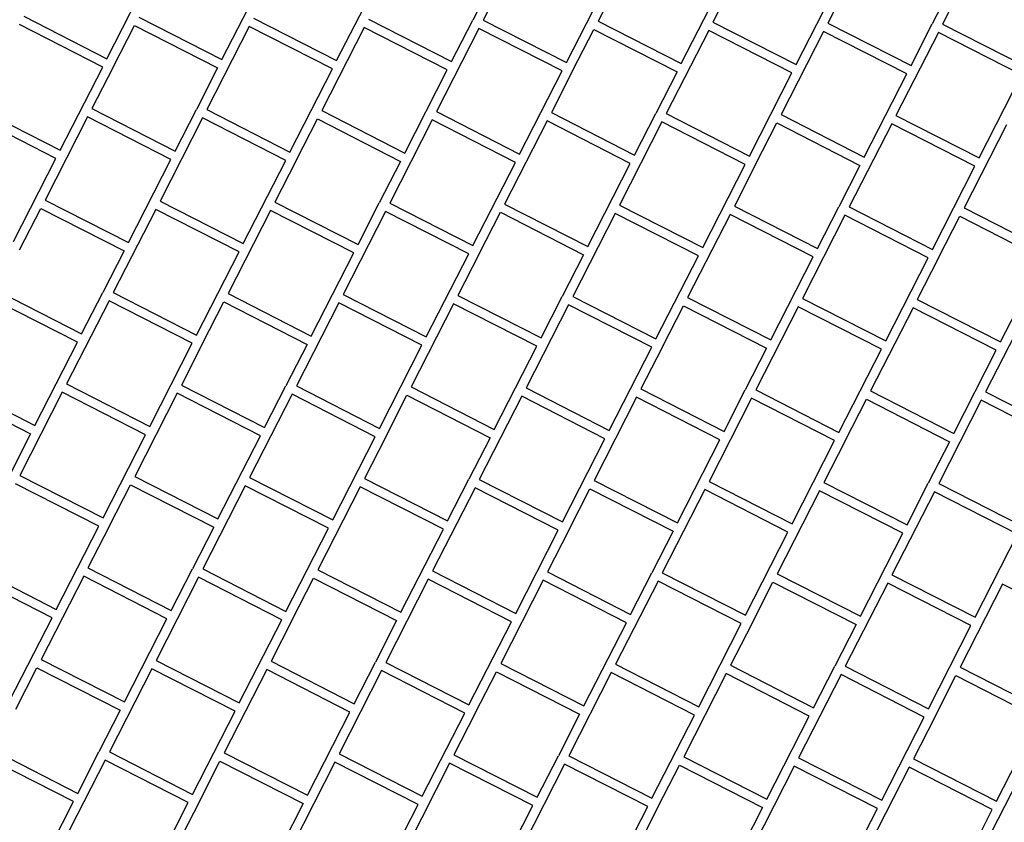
# Model space of a CAD drawing. Header units: millimetres. Extents: x 91549 to 157794, y 81579 to 142563.
# Tile 98 of 112: x 131218 to 132283, y 121624 to 122492. Entities that reach past the tile are written whole.
import ezdxf

# ---------------------------------------------------------------- set-up
doc = ezdxf.new("R2010")
doc.units = ezdxf.units.MM
doc.header["$LTSCALE"] = 0.5
doc.header["$MEASUREMENT"] = 0
doc.linetypes.add('PLINE', pattern=[0])
for name, color, linetype in [('244- Vinduer_ dører_ foldevegger(Nye konstruksjoner)', 7, 'Continuous'), ('761- Veger (kjøreveger_ sykkel- og gangveier mv) (Skravur)(Nye konstruksjoner)', 7, 'Continuous'), ('761- Veger (kjøreveger_ sykkel- og gangveier mv)(Nye konstruksjoner)', 7, 'Continuous'), ('842-M___1_100 Målsetting bygning(Nye konstruksjoner)', 7, 'Continuous'), ('852- Teknisk_symbolsk informasjon_ bygning(Nye konstruksjoner)', 7, 'Continuous')]:
    doc.layers.add(name, color=color, linetype=linetype)
doc.styles.add('GENERATED_STYLE_1', font='arial.ttf')
doc.dimstyles.new('GENERATED_STYLE__5', dxfattribs={"dimtxt": 200, "dimasz": 190, "dimexe": 0.18, "dimexo": 4000, "dimgap": 0, "dimtad": 1, "dimdec": 0, "dimzin": 0, "dimdsep": 46, "dimtxsty": 'GENERATED_STYLE_1', "dimblk": 'ARROWHEAD_6', "dimblk1": 'ARROWHEAD_6', "dimblk2": 'ARROWHEAD_6', "dimcen": 0.09, "dimclrd": 256, "dimclre": 256, "dimclrt": 256, "dimadec": 1, "dimazin": 0, "dimtfac": 1, "dimtdec": 4, "dimtmove": 0, "dimatfit": 3, "dimfxl": 1, "dimtolj": 1, "dimtzin": 0, "dimarcsym": 0})

# ---------------------------------------------------------------- blocks, each defined once
blk = doc.blocks.new('*X32', base_point=(-1071196.2, -15782375.2))
at = {"layer": '761- Veger (kjøreveger_ sykkel- og gangveier mv) (Skravur)(Nye konstruksjoner)', "linetype": 'PLINE'}
for p, q in [((131765.6, 122581.6), (131719.7, 122491.6)), ((131889.9, 122580.5), (131843.9, 122490.6)), ((132014.1, 122579.4), (131968.1, 122489.5)), ((132262.5, 122577.3), (132216.5, 122487.4)), ((131312.8, 122449.9), (131358.8, 122539.9)), ((131437, 122448.9), (131483, 122538.8)), ((131561.2, 122447.8), (131607.2, 122537.8)), ((131731.4, 122536.7), (131708.4, 122491.7)), ((131809.6, 122445.7), (131855.6, 122535.6)), ((131933.9, 122444.6), (131979.8, 122534.6)), ((132058.1, 122443.5), (132104, 122533.5)), ((132115.3, 122533.4), (132092.3, 122488.4)), ((132228.2, 122532.4), (132205.2, 122487.5)), ((131222.9, 122495.9), (131312.8, 122449.9)), ((131347.1, 122494.8), (131437, 122448.9)), ((131471.3, 122493.7), (131561.2, 122447.8)), ((131595.5, 122492.7), (131685.4, 122446.7)), ((131685.4, 122446.7), (131708.4, 122491.7)), ((131719.7, 122491.6), (131809.6, 122445.7)), ((131843.9, 122490.6), (131933.9, 122444.6)), ((131968.1, 122489.5), (132058.1, 122443.5)), ((132092.3, 122488.4), (132182.3, 122442.5)), ((131308.2, 122440.9), (131218.3, 122486.9)), ((131319.5, 122440.8), (131342.5, 122485.8)), ((131342.5, 122485.8), (131432.4, 122439.9)), ((131466.7, 122484.8), (131420.7, 122394.8)), ((131556.6, 122438.8), (131466.7, 122484.8)), ((131590.9, 122483.7), (131545, 122393.7)), ((131680.8, 122437.7), (131590.9, 122483.7)), ((131715.1, 122482.6), (131669.2, 122392.7)), ((131805.1, 122436.7), (131715.1, 122482.6)), ((131816.3, 122436.6), (131839.3, 122481.6)), ((131839.3, 122481.6), (131929.3, 122435.6)), ((131963.5, 122480.5), (131917.6, 122390.5)), ((132053.5, 122434.6), (131963.5, 122480.5)), ((132087.7, 122479.4), (132041.8, 122389.5)), ((132177.7, 122433.5), (132087.7, 122479.4)), ((132211.9, 122478.4), (132166, 122388.4)), ((132182.3, 122442.5), (132205.2, 122487.5)), ((132301.9, 122432.4), (132211.9, 122478.4)), ((132216.5, 122487.4), (132306.5, 122441.4)), ((131262.3, 122351), (131308.2, 122440.9)), ((131319.5, 122440.8), (131296.5, 122395.9)), ((131432.4, 122439.9), (131409.5, 122394.9)), ((131510.7, 122348.9), (131556.6, 122438.8)), ((131634.9, 122347.8), (131680.8, 122437.7)), ((131759.1, 122346.7), (131805.1, 122436.7)), ((131816.3, 122436.6), (131793.4, 122391.6)), ((131929.3, 122435.6), (131906.3, 122390.6)), ((132007.5, 122344.6), (132053.5, 122434.6)), ((132131.7, 122343.5), (132177.7, 122433.5)), ((132255.9, 122342.5), (132301.9, 122432.4)), ((131172.3, 122396.9), (131262.3, 122351)), ((131296.5, 122395.9), (131386.5, 122349.9)), ((131386.5, 122349.9), (131409.5, 122394.9)), ((131420.7, 122394.8), (131510.7, 122348.9)), ((131545, 122393.7), (131634.9, 122347.8)), ((131669.2, 122392.7), (131759.1, 122346.7)), ((131257.7, 122342), (131167.7, 122387.9)), ((131291.9, 122386.9), (131246, 122296.9)), ((131381.9, 122340.9), (131291.9, 122386.9)), ((131416.2, 122385.8), (131370.2, 122295.9)), ((131506.1, 122339.9), (131416.2, 122385.8)), ((131517.4, 122339.8), (131540.4, 122384.7)), ((131540.4, 122384.7), (131630.3, 122338.8)), ((131664.6, 122383.7), (131618.6, 122293.7)), ((131754.5, 122337.7), (131664.6, 122383.7)), ((131788.8, 122382.6), (131742.8, 122292.7)), ((131878.7, 122336.7), (131788.8, 122382.6)), ((131793.4, 122391.6), (131883.3, 122345.7)), ((131913, 122381.6), (131867, 122291.6)), ((131883.3, 122345.7), (131906.3, 122390.6)), ((132002.9, 122335.6), (131913, 122381.6)), ((131917.6, 122390.5), (132007.5, 122344.6)), ((132041.8, 122389.5), (132131.7, 122343.5)), ((132166, 122388.4), (132255.9, 122342.5)), ((132014.2, 122335.5), (132037.2, 122380.5)), ((132037.2, 122380.5), (132127.1, 122334.5)), ((132161.4, 122379.4), (132115.5, 122289.5)), ((132251.4, 122333.5), (132161.4, 122379.4)), ((132285.6, 122378.4), (132239.7, 122288.4)), ((131211.7, 122252.1), (131257.7, 122342)), ((131336, 122251), (131381.9, 122340.9)), ((131460.2, 122249.9), (131506.1, 122339.9)), ((131517.4, 122339.8), (131494.4, 122294.8)), ((131630.3, 122338.8), (131607.3, 122293.8)), ((131708.6, 122247.8), (131754.5, 122337.7)), ((131832.8, 122246.7), (131878.7, 122336.7)), ((131957, 122245.7), (132002.9, 122335.6)), ((132014.2, 122335.5), (131991.3, 122290.5)), ((132127.1, 122334.5), (132104.2, 122289.6)), ((132205.4, 122243.5), (132251.4, 122333.5)), ((131246, 122296.9), (131336, 122251)), ((131218.4, 122243), (131241.4, 122287.9)), ((131241.4, 122287.9), (131331.4, 122242)), ((131365.6, 122286.9), (131319.7, 122196.9)), ((131455.6, 122240.9), (131365.6, 122286.9)), ((131370.2, 122295.9), (131460.2, 122249.9)), ((131489.8, 122285.8), (131443.9, 122195.9)), ((131579.8, 122239.9), (131489.8, 122285.8)), ((131494.4, 122294.8), (131584.4, 122248.9)), ((131584.4, 122248.9), (131607.3, 122293.8)), ((131618.6, 122293.7), (131708.6, 122247.8)), ((131742.8, 122292.7), (131832.8, 122246.7)), ((131867, 122291.6), (131957, 122245.7)), ((131991.3, 122290.5), (132081.2, 122244.6)), ((132081.2, 122244.6), (132104.2, 122289.6)), ((132115.5, 122289.5), (132205.4, 122243.5)), ((132239.7, 122288.4), (132329.6, 122242.5)), ((131614, 122284.7), (131568.1, 122194.8)), ((131704, 122238.8), (131614, 122284.7)), ((131715.3, 122238.7), (131738.2, 122283.7)), ((131738.2, 122283.7), (131828.2, 122237.7)), ((131862.5, 122282.6), (131816.5, 122192.7)), ((131952.4, 122236.7), (131862.5, 122282.6)), ((131986.7, 122281.5), (131940.7, 122191.6)), ((132076.6, 122235.6), (131986.7, 122281.5)), ((132110.9, 122280.5), (132064.9, 122190.5)), ((132200.8, 122234.5), (132110.9, 122280.5)), ((132212.1, 122234.4), (132235.1, 122279.4)), ((132235.1, 122279.4), (132325, 122233.5)), ((131331.4, 122242), (131308.4, 122197)), ((131409.6, 122151), (131455.6, 122240.9)), ((131533.8, 122149.9), (131579.8, 122239.9)), ((131658, 122148.9), (131704, 122238.8)), ((131715.3, 122238.7), (131692.3, 122193.7)), ((131828.2, 122237.7), (131805.2, 122192.8)), ((131906.5, 122146.7), (131952.4, 122236.7)), ((132030.7, 122145.7), (132076.6, 122235.6)), ((132154.9, 122144.6), (132200.8, 122234.5)), ((132212.1, 122234.4), (132189.1, 122189.5)), ((131195.5, 122198), (131285.4, 122152.1)), ((131285.4, 122152.1), (131308.4, 122197)), ((131319.7, 122196.9), (131409.6, 122151)), ((131443.9, 122195.9), (131533.8, 122149.9)), ((131568.1, 122194.8), (131658, 122148.9)), ((131692.3, 122193.7), (131782.3, 122147.8)), ((131782.3, 122147.8), (131805.2, 122192.8)), ((131816.5, 122192.7), (131906.5, 122146.7)), ((131940.7, 122191.6), (132030.7, 122145.7)), ((132064.9, 122190.5), (132154.9, 122144.6)), ((131280.8, 122143.1), (131190.9, 122189)), ((131315.1, 122187.9), (131269.1, 122098)), ((131405, 122142), (131315.1, 122187.9)), ((131416.3, 122141.9), (131439.3, 122186.9)), ((131439.3, 122186.9), (131529.2, 122140.9)), ((131563.5, 122185.8), (131517.6, 122095.9)), ((131653.4, 122139.9), (131563.5, 122185.8)), ((131687.7, 122184.7), (131641.8, 122094.8)), ((131777.7, 122138.8), (131687.7, 122184.7)), ((131811.9, 122183.7), (131766, 122093.7)), ((131901.9, 122137.7), (131811.9, 122183.7)), ((131913.2, 122137.6), (131936.1, 122182.6)), ((131936.1, 122182.6), (132026.1, 122136.7)), ((132060.3, 122181.5), (132014.4, 122091.6)), ((132150.3, 122135.6), (132060.3, 122181.5)), ((132184.5, 122180.5), (132138.6, 122090.5)), ((132274.5, 122134.5), (132184.5, 122180.5)), ((132189.1, 122189.5), (132279.1, 122143.5)), ((132308.8, 122179.4), (132262.8, 122089.5)), ((132279.1, 122143.5), (132302.1, 122188.5)), ((131234.9, 122053.1), (131280.8, 122143.1)), ((131359.1, 122052), (131405, 122142)), ((131416.3, 122141.9), (131393.4, 122096.9)), ((131529.2, 122140.9), (131506.3, 122096)), ((131607.5, 122049.9), (131653.4, 122139.9)), ((131731.7, 122048.8), (131777.7, 122138.8)), ((131855.9, 122047.8), (131901.9, 122137.7)), ((131913.2, 122137.6), (131890.2, 122092.7)), ((132026.1, 122136.7), (132003.1, 122091.7)), ((132104.3, 122045.7), (132150.3, 122135.6)), ((132228.6, 122044.6), (132274.5, 122134.5)), ((131144.9, 122099.1), (131234.9, 122053.1)), ((131269.1, 122098), (131359.1, 122052)), ((131393.4, 122096.9), (131483.3, 122051)), ((131483.3, 122051), (131506.3, 122096)), ((131517.6, 122095.9), (131607.5, 122049.9)), ((131641.8, 122094.8), (131731.7, 122048.8)), ((131140.3, 122090.1), (131230.3, 122044.1)), ((131264.5, 122089), (131218.6, 121999)), ((131354.5, 122043), (131264.5, 122089)), ((131388.8, 122087.9), (131342.8, 121998)), ((131478.7, 122042), (131388.8, 122087.9)), ((131513, 122086.9), (131467, 121996.9)), ((131602.9, 122040.9), (131513, 122086.9)), ((131614.2, 122040.8), (131637.2, 122085.8)), ((131637.2, 122085.8), (131727.1, 122039.9)), ((131761.4, 122084.7), (131715.4, 121994.8)), ((131851.3, 122038.8), (131761.4, 122084.7)), ((131766, 122093.7), (131855.9, 122047.8)), ((131885.6, 122083.7), (131839.7, 121993.7)), ((131975.5, 122037.7), (131885.6, 122083.7)), ((131890.2, 122092.7), (131980.1, 122046.7)), ((131980.1, 122046.7), (132003.1, 122091.7)), ((132014.4, 122091.6), (132104.3, 122045.7)), ((132138.6, 122090.5), (132228.6, 122044.6)), ((132262.8, 122089.5), (132352.8, 122043.5)), ((132009.8, 122082.6), (131963.9, 121992.7)), ((132099.7, 122036.7), (132009.8, 122082.6)), ((132111, 122036.6), (132134, 122081.5)), ((132134, 122081.5), (132224, 122035.6)), ((132258.2, 122080.5), (132212.3, 121990.5)), ((132348.2, 122034.5), (132258.2, 122080.5)), ((131230.3, 122044.1), (131207.3, 121999.1)), ((131308.6, 121953.1), (131354.5, 122043)), ((131432.8, 121952), (131478.7, 122042)), ((131557, 121951), (131602.9, 122040.9)), ((131614.2, 122040.8), (131591.2, 121995.8)), ((131727.1, 122039.9), (131704.2, 121994.9)), ((131805.4, 121948.8), (131851.3, 122038.8)), ((131929.6, 121947.8), (131975.5, 122037.7)), ((132053.8, 121946.7), (132099.7, 122036.7)), ((132111, 122036.6), (132088.1, 121991.6)), ((132224, 122035.6), (132201, 121990.6)), ((131218.6, 121999), (131308.6, 121953.1)), ((131304, 121944.1), (131214, 121990)), ((131315.3, 121944), (131338.2, 121989)), ((131338.2, 121989), (131428.2, 121943)), ((131342.8, 121998), (131432.8, 121952)), ((131462.4, 121987.9), (131416.5, 121898)), ((131552.4, 121942), (131462.4, 121987.9)), ((131467, 121996.9), (131557, 121951)), ((131591.2, 121995.8), (131681.2, 121949.9)), ((131681.2, 121949.9), (131704.2, 121994.9)), ((131715.4, 121994.8), (131805.4, 121948.8)), ((131839.7, 121993.7), (131929.6, 121947.8)), ((131963.9, 121992.7), (132053.8, 121946.7)), ((132088.1, 121991.6), (132178, 121945.6)), ((132178, 121945.6), (132201, 121990.6)), ((132212.3, 121990.5), (132302.2, 121944.6)), ((131586.6, 121986.9), (131540.7, 121896.9)), ((131676.6, 121940.9), (131586.6, 121986.9)), ((131710.8, 121985.8), (131664.9, 121895.8)), ((131800.8, 121939.8), (131710.8, 121985.8)), ((131812.1, 121939.8), (131835.1, 121984.7)), ((131835.1, 121984.7), (131925, 121938.8)), ((131959.3, 121983.7), (131913.3, 121893.7)), ((132049.2, 121937.7), (131959.3, 121983.7)), ((132083.5, 121982.6), (132037.5, 121892.6)), ((132173.4, 121936.7), (132083.5, 121982.6)), ((132207.7, 121981.5), (132161.7, 121891.6)), ((132297.6, 121935.6), (132207.7, 121981.5)), ((131258, 121854.2), (131304, 121944.1)), ((131315.3, 121944), (131292.3, 121899)), ((131428.2, 121943), (131405.2, 121898.1)), ((131506.4, 121852), (131552.4, 121942)), ((131630.6, 121851), (131676.6, 121940.9)), ((131754.9, 121849.9), (131800.8, 121939.8)), ((131812.1, 121939.8), (131789.1, 121894.8)), ((131925, 121938.8), (131902, 121893.8)), ((132003.3, 121847.8), (132049.2, 121937.7)), ((132127.5, 121846.7), (132173.4, 121936.7)), ((132251.7, 121845.6), (132297.6, 121935.6)), ((131168.1, 121900.1), (131258, 121854.2)), ((131292.3, 121899), (131382.2, 121853.1)), ((131382.2, 121853.1), (131405.2, 121898.1)), ((131416.5, 121898), (131506.4, 121852)), ((131540.7, 121896.9), (131630.6, 121851)), ((131664.9, 121895.8), (131754.9, 121849.9)), ((131789.1, 121894.8), (131879.1, 121848.8)), ((131879.1, 121848.8), (131902, 121893.8)), ((131913.3, 121893.7), (132003.3, 121847.8)), ((132037.5, 121892.6), (132127.5, 121846.7)), ((131253.4, 121845.2), (131163.5, 121891.1)), ((131287.7, 121890), (131241.7, 121800.1)), ((131377.6, 121844.1), (131287.7, 121890)), ((131411.9, 121889), (131366, 121799)), ((131501.8, 121843), (131411.9, 121889)), ((131513.1, 121842.9), (131536.1, 121887.9)), ((131536.1, 121887.9), (131626, 121842)), ((131660.3, 121886.8), (131614.4, 121796.9)), ((131750.3, 121840.9), (131660.3, 121886.8)), ((131784.5, 121885.8), (131738.6, 121795.8)), ((131874.5, 121839.8), (131784.5, 121885.8)), ((131908.7, 121884.7), (131862.8, 121794.8)), ((131998.7, 121838.8), (131908.7, 121884.7)), ((132010, 121838.7), (132032.9, 121883.7)), ((132032.9, 121883.7), (132122.9, 121837.7)), ((132157.1, 121882.6), (132111.2, 121792.6)), ((132247.1, 121836.6), (132157.1, 121882.6)), ((132161.7, 121891.6), (132251.7, 121845.6)), ((132281.4, 121881.5), (132235.4, 121791.6)), ((132371.3, 121835.6), (132281.4, 121881.5)), ((131207.5, 121755.2), (131253.4, 121845.2)), ((131331.7, 121754.2), (131377.6, 121844.1)), ((131455.9, 121753.1), (131501.8, 121843)), ((131513.1, 121842.9), (131490.2, 121798)), ((131626, 121842), (131603.1, 121797)), ((131704.3, 121751), (131750.3, 121840.9)), ((131828.5, 121749.9), (131874.5, 121839.8)), ((131952.7, 121748.8), (131998.7, 121838.8)), ((132010, 121838.7), (131987, 121793.7)), ((132122.9, 121837.7), (132099.9, 121792.7)), ((132201.2, 121746.7), (132247.1, 121836.6)), ((131241.7, 121800.1), (131331.7, 121754.2)), ((131366, 121799), (131455.9, 121753.1)), ((131490.2, 121798), (131580.1, 121752)), ((131580.1, 121752), (131603.1, 121797)), ((131614.4, 121796.9), (131704.3, 121751)), ((131738.6, 121795.8), (131828.5, 121749.9)), ((131214.2, 121746.1), (131237.1, 121791.1)), ((131237.1, 121791.1), (131327.1, 121745.2)), ((131361.4, 121790), (131315.4, 121700.1)), ((131451.3, 121744.1), (131361.4, 121790)), ((131485.6, 121789), (131439.6, 121699)), ((131575.5, 121743), (131485.6, 121789)), ((131609.8, 121787.9), (131563.8, 121698)), ((131699.7, 121742), (131609.8, 121787.9)), ((131711, 121741.9), (131734, 121786.8)), ((131734, 121786.8), (131823.9, 121740.9)), ((131858.2, 121785.8), (131812.3, 121695.8)), ((131948.1, 121739.8), (131858.2, 121785.8)), ((131862.8, 121794.8), (131952.7, 121748.8)), ((131987, 121793.7), (132076.9, 121747.8)), ((132076.9, 121747.8), (132099.9, 121792.7)), ((132111.2, 121792.6), (132201.2, 121746.7)), ((132235.4, 121791.6), (132325.4, 121745.6)), ((131982.4, 121784.7), (131936.5, 121694.8)), ((132072.3, 121738.8), (131982.4, 121784.7)), ((132106.6, 121783.6), (132060.7, 121693.7)), ((132196.6, 121737.7), (132106.6, 121783.6)), ((132207.9, 121737.6), (132230.8, 121782.6)), ((132230.8, 121782.6), (132320.8, 121736.6)), ((131327.1, 121745.2), (131304.1, 121700.2)), ((131405.4, 121654.1), (131451.3, 121744.1)), ((131529.6, 121653.1), (131575.5, 121743)), ((131653.8, 121652), (131699.7, 121742)), ((131711, 121741.9), (131688, 121696.9)), ((131823.9, 121740.9), (131801, 121695.9)), ((131902.2, 121649.9), (131948.1, 121739.8)), ((132026.4, 121648.8), (132072.3, 121738.8)), ((132150.6, 121647.8), (132196.6, 121737.7)), ((132207.9, 121737.6), (132184.9, 121692.6)), ((131191.2, 121701.2), (131281.2, 121655.2)), ((131281.2, 121655.2), (131304.1, 121700.2)), ((131315.4, 121700.1), (131405.4, 121654.1)), ((131276.6, 121646.2), (131186.6, 121692.2)), ((131310.8, 121691.1), (131264.9, 121601.1)), ((131400.8, 121645.2), (131310.8, 121691.1)), ((131412.1, 121645.1), (131435, 121690)), ((131435, 121690), (131525, 121644.1)), ((131439.6, 121699), (131529.6, 121653.1)), ((131563.8, 121698), (131653.8, 121652)), ((131688, 121696.9), (131778, 121651)), ((131778, 121651), (131801, 121695.9)), ((131812.3, 121695.8), (131902.2, 121649.9)), ((131936.5, 121694.8), (132026.4, 121648.8)), ((132060.7, 121693.7), (132150.6, 121647.8)), ((132184.9, 121692.6), (132274.8, 121646.7)), ((132274.8, 121646.7), (132297.8, 121691.7)), ((131559.2, 121689), (131513.3, 121599)), ((131649.2, 121643), (131559.2, 121689)), ((131683.4, 121687.9), (131637.5, 121598)), ((131773.4, 121642), (131683.4, 121687.9)), ((131807.7, 121686.8), (131761.7, 121596.9)), ((131897.6, 121640.9), (131807.7, 121686.8)), ((131908.9, 121640.8), (131931.9, 121685.8)), ((131931.9, 121685.8), (132021.8, 121639.8)), ((132056.1, 121684.7), (132010.1, 121594.8)), ((132146, 121638.8), (132056.1, 121684.7)), ((132180.3, 121683.6), (132134.3, 121593.7)), ((132270.2, 121637.7), (132180.3, 121683.6)), ((132304.5, 121682.6), (132258.6, 121592.6)), ((131230.6, 121556.3), (131276.6, 121646.2)), ((131354.8, 121555.2), (131400.8, 121645.2)), ((131412.1, 121645.1), (131389.1, 121600.1)), ((131525, 121644.1), (131502, 121599.1)), ((131603.2, 121553.1), (131649.2, 121643)), ((131727.5, 121552), (131773.4, 121642)), ((131851.7, 121550.9), (131897.6, 121640.9)), ((131908.9, 121640.8), (131885.9, 121595.8)), ((132021.8, 121639.8), (131998.8, 121594.9)), ((132100.1, 121548.8), (132146, 121638.8)), ((132224.3, 121547.8), (132270.2, 121637.7))]:
    blk.add_line(p, q, dxfattribs=at)
blk = doc.blocks.new('Dørmarkør NOR[18]_1', base_point=(132166, 123486.9))
at = {"layer": '852- Teknisk_symbolsk informasjon_ bygning(Nye konstruksjoner)', "insert": (131210.2, 121615.5), "char_height": 150, "attachment_point": 7, "rotation": 332.9436, "style": 'GENERATED_STYLE_1'}
blk.add_mtext('\\A1;{\\pql;\\pt0;\\fArial|b0|i0|c0|p0;\\W1.000000;\\fArial|b0|i0|c0|p0;\\H0.666667x;\\W1.000000;\\A1{\\H.66x;\\S^  ;}\\fArial|b0|i0|c0|p0;\\H1.500000x;\\W1.000000;\\fArial|b0|i0|c0|p0;\\W1.000000;}', dxfattribs=at)
blk = doc.blocks.new('Dør[11]_1', base_point=(-1071196.2, -15782375.2))
at = {"layer": '852- Teknisk_symbolsk informasjon_ bygning(Nye konstruksjoner)'}
blk.add_blockref('Dørmarkør NOR[18]_1', (132166, 123486.9), dxfattribs=at)
blk = doc.blocks.new('*D272', base_point=(-1071196.2, -15782375.2))
at = {"layer": '842-M___1_100 Målsetting bygning(Nye konstruksjoner)', "linetype": 'PLINE'}
for p, q in [((133552.9, 122666.3), (133465.7, 122935.4)), ((133509.3, 122800.8), (133577.5, 122934.4)), ((133720.1, 122693.2), (133342.3, 122886.1)), ((131780.8, 119416.7), (133509.3, 122800.8)), ((131737.2, 119551.2), (131824.4, 119282.1)), ((132329.7, 119136.3), (131613.8, 119502)), ((131712.6, 119283.1), (131780.8, 119416.7))]:
    blk.add_line(p, q, dxfattribs=at)
at = {"layer": '842-M___1_100 Målsetting bygning(Nye konstruksjoner)', "insert": (132836.8, 121396.2), "char_height": 200, "attachment_point": 7, "rotation": 242.9436, "style": 'GENERATED_STYLE_1'}
blk.add_mtext('\\A1;{\\pql;\\fArial|b0|i0|c0|p0;\\W1.000000;3\xa0800}', dxfattribs=at)
blk = doc.blocks.new('ARROWHEAD_6')
at = {"linetype": 'Continuous'}
for p, q in [((-0.5, -0.5), (0.5, 0.5)), ((0, 0), (-1, 0))]:
    blk.add_line(p, q, dxfattribs=at)

msp = doc.modelspace()

# ---------------------------------------------------------------- block references
at = {"layer": '244- Vinduer_ dører_ foldevegger(Nye konstruksjoner)', "linetype": 'PLINE'}
msp.add_blockref('Dør[11]_1', (-1071196.2, -15782375.2), dxfattribs=at)
at = {"layer": '761- Veger (kjøreveger_ sykkel- og gangveier mv)(Nye konstruksjoner)', "linetype": 'PLINE'}
msp.add_blockref('*X32', (-1071196.2, -15782375.2), dxfattribs=at)

# ---------------------------------------------------------------- dimensions: what is measured, and where the dimension line sits
at = {"layer": '842-M___1_100 Målsetting bygning(Nye konstruksjoner)', "linetype": 'Continuous'}
dim = msp.add_linear_dim(base=(133509.3, 122800.8), p1=(132685.9, 118954.4), p2=(134076.3, 122511.2), angle=62.9436, dimstyle='GENERATED_STYLE__5', dxfattribs=at)
dim.commit()
dim.dimension.update_dxf_attribs({"geometry": '*D272', "text_midpoint": (132769.8, 121045.2), "dimtype": 160, "text_rotation": 242.9436})

doc.saveas('drawing.dxf')
